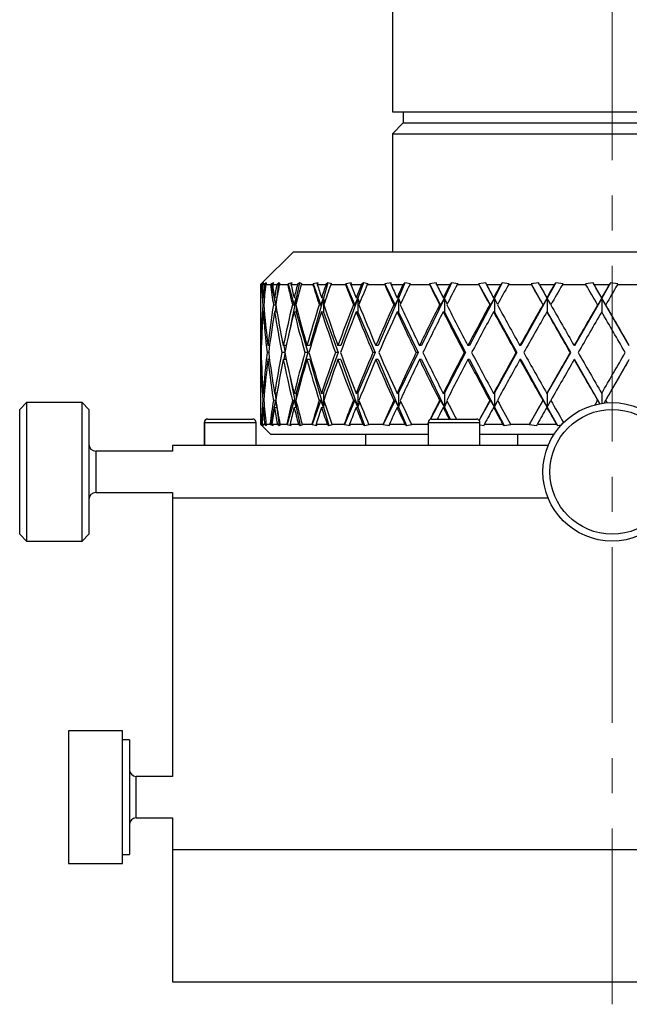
# Model space of a CAD drawing. Header units: inches. Extents: x 0.6 to 20.8, y 0.4 to 16.7.
# Tile 10 of 15: x 9.1 to 10.9, y 11.1 to 13.9. Entities that reach past the tile are written whole.
import ezdxf

# ---------------------------------------------------------------- set-up
doc = ezdxf.new("R2010")
doc.units = ezdxf.units.IN
doc.header["$MEASUREMENT"] = 0
doc.linetypes.add('CENTERX2', pattern=[0.8, 0.5, -0.1, 0.1, -0.1])
doc.layers.add('SLD-0', color=7, linetype='Continuous')

msp = doc.modelspace()

# ---------------------------------------------------------------- linework, layer by layer
at = {"color": 7, "linetype": 'Continuous', "lineweight": 25}
for p, q in [((10.2018, 14.007), (10.2018, 13.6539)), ((10.2018, 13.6539), (10.2292, 13.6539)), ((10.2292, 13.6539), (11.4518, 13.6539)), ((10.233, 13.6539), (10.233, 13.6226)), ((10.233, 13.6226), (10.2018, 13.5914)), ((10.233, 13.6226), (10.2591, 13.6226)), ((10.2591, 13.6226), (11.4205, 13.6226)), ((10.2018, 13.5914), (10.2018, 13.2565)), ((10.2018, 13.5914), (10.2292, 13.5914)), ((10.2292, 13.5914), (11.4518, 13.5914)), ((9.9205, 13.2565), (9.8309, 13.1669)), ((9.9205, 13.2565), (11.0119, 13.2565)), ((9.8315, 13.1675), (9.8268, 13.1628)), ((9.8269, 13.1628), (9.8292, 13.165)), ((9.8269, 13.1628), (9.8302, 13.1628)), ((9.8292, 13.165), (9.8309, 13.1669)), ((9.8323, 13.165), (9.8302, 13.1628)), ((9.8367, 13.1675), (9.8323, 13.165)), ((9.8323, 13.165), (9.8325, 13.1629)), ((9.8324, 13.1628), (9.8367, 13.1675)), ((9.8324, 13.1628), (9.8378, 13.1628)), ((9.843, 13.1675), (9.8378, 13.1628)), ((9.8415, 13.1628), (9.844, 13.165)), ((9.8415, 13.1628), (9.8553, 13.1628)), ((9.843, 13.1675), (9.8429, 13.164)), ((9.844, 13.165), (9.843, 13.1675)), ((9.8571, 13.165), (9.8553, 13.1628)), ((9.8648, 13.1675), (9.8571, 13.165)), ((9.8571, 13.165), (9.8695, 13.1047)), ((9.8611, 13.1628), (9.8648, 13.1675)), ((9.8611, 13.1628), (9.8732, 13.1628)), ((9.8786, 13.1675), (9.8732, 13.1628)), ((9.8786, 13.1675), (9.8737, 13.1257)), ((9.8831, 13.165), (9.8786, 13.1675)), ((9.8805, 13.1628), (9.8831, 13.165)), ((9.8805, 13.1628), (9.9044, 13.1628)), ((9.9058, 13.165), (9.9044, 13.1628)), ((9.9166, 13.1675), (9.9058, 13.165)), ((9.9058, 13.165), (9.9231, 13.1047)), ((9.9136, 13.1628), (9.9166, 13.1675)), ((9.9136, 13.1628), (9.932, 13.1628)), ((9.9377, 13.1675), (9.9289, 13.1246)), ((9.9377, 13.1675), (9.932, 13.1628)), ((9.9454, 13.165), (9.9377, 13.1675)), ((9.9427, 13.1628), (9.9454, 13.165)), ((9.9427, 13.1628), (9.9762, 13.1628)), ((9.9772, 13.165), (9.9762, 13.1628)), ((9.9908, 13.1675), (9.9772, 13.165)), ((9.9772, 13.165), (9.999, 13.1047)), ((9.9886, 13.1628), (9.9908, 13.1675)), ((9.9886, 13.1628), (10.0129, 13.1628)), ((10.0186, 13.1675), (10.0063, 13.1246)), ((10.0186, 13.1675), (10.0129, 13.1628)), ((10.0294, 13.165), (10.0186, 13.1675)), ((10.0266, 13.1628), (10.0294, 13.165)), ((10.0266, 13.1628), (10.0689, 13.1628)), ((10.0695, 13.165), (10.0689, 13.1628)), ((10.0856, 13.1675), (10.0695, 13.165)), ((10.0695, 13.165), (10.0953, 13.1047)), ((10.0842, 13.1628), (10.0856, 13.1675)), ((10.0842, 13.1628), (10.1138, 13.1628)), ((10.1194, 13.1675), (10.1039, 13.1246)), ((10.1194, 13.1675), (10.1138, 13.1628)), ((10.133, 13.165), (10.1194, 13.1675)), ((10.1303, 13.1628), (10.133, 13.165)), ((10.1303, 13.1628), (10.1802, 13.1628)), ((10.1805, 13.165), (10.1802, 13.1628)), ((10.1986, 13.1675), (10.1805, 13.165)), ((10.1805, 13.165), (10.2096, 13.1047)), ((10.1981, 13.1628), (10.1986, 13.1675)), ((10.1981, 13.1628), (10.2323, 13.1628)), ((10.2377, 13.1675), (10.2193, 13.1246)), ((10.2377, 13.1675), (10.2323, 13.1628)), ((10.2537, 13.165), (10.2377, 13.1675)), ((10.2511, 13.1628), (10.2537, 13.165)), ((10.2511, 13.1628), (10.3075, 13.1628)), ((10.3271, 13.1675), (10.3074, 13.165)), ((10.3074, 13.165), (10.3075, 13.1628)), ((10.3074, 13.165), (10.3391, 13.1047)), ((10.3275, 13.1628), (10.3271, 13.1675)), ((10.3275, 13.1628), (10.3654, 13.1628)), ((10.3704, 13.1675), (10.3497, 13.1246)), ((10.3704, 13.1675), (10.3654, 13.1628)), ((10.3885, 13.165), (10.3704, 13.1675)), ((10.3861, 13.1628), (10.3885, 13.165)), ((10.3861, 13.1628), (10.4476, 13.1628)), ((10.4679, 13.1675), (10.447, 13.165)), ((10.447, 13.165), (10.4476, 13.1628)), ((10.447, 13.165), (10.4806, 13.1047)), ((10.4692, 13.1628), (10.4679, 13.1675)), ((10.4692, 13.1628), (10.5099, 13.1628)), ((10.5144, 13.1675), (10.4918, 13.1246)), ((10.5144, 13.1675), (10.5099, 13.1628)), ((10.5341, 13.165), (10.5144, 13.1675)), ((10.532, 13.1628), (10.5341, 13.165)), ((10.532, 13.1628), (10.5971, 13.1628)), ((10.6176, 13.1675), (10.596, 13.165)), ((10.596, 13.165), (10.5971, 13.1628)), ((10.596, 13.165), (10.6306, 13.1047)), ((10.6197, 13.1628), (10.6176, 13.1675)), ((10.6197, 13.1628), (10.6621, 13.1628)), ((10.6661, 13.1675), (10.6422, 13.1246)), ((10.6661, 13.1675), (10.6621, 13.1628)), ((10.687, 13.165), (10.6661, 13.1675)), ((10.6851, 13.1628), (10.687, 13.165)), ((10.6851, 13.1628), (10.7521, 13.1628)), ((10.7724, 13.1675), (10.7507, 13.165)), ((10.7507, 13.165), (10.7521, 13.1628)), ((10.7753, 13.1628), (10.7724, 13.1675)), ((10.7971, 13.1246), (10.7724, 13.1675)), ((10.7753, 13.1628), (10.8185, 13.1628)), ((10.8217, 13.1675), (10.7971, 13.1246)), ((10.8217, 13.1675), (10.8185, 13.1628)), ((10.8432, 13.165), (10.8217, 13.1675)), ((10.8417, 13.1628), (10.8432, 13.165)), ((10.8417, 13.1628), (10.9091, 13.1628)), ((9.8268, 13.1371), (9.8268, 13.0738)), ((9.8335, 13.1055), (9.8364, 13.1051)), ((9.838, 13.1251), (9.8349, 13.1255)), ((9.837, 13.1253), (9.8376, 13.1199)), ((9.8637, 13.1055), (9.8695, 13.1047)), ((9.8735, 13.1246), (9.8669, 13.1255)), ((9.8695, 13.1047), (9.8732, 13.1226)), ((9.9289, 13.1246), (9.9107, 13.0357)), ((9.9177, 13.1055), (9.9231, 13.1047)), ((9.9289, 13.1246), (9.9226, 13.1255)), ((9.9231, 13.1047), (9.9289, 13.1246)), ((9.9289, 13.1246), (9.9289, 13.1105)), ((9.9305, 13.1168), (9.9289, 13.1246)), ((10.0063, 13.1246), (9.9676, 12.9896)), ((9.9941, 13.1055), (9.999, 13.1047)), ((9.999, 13.1047), (10.0063, 13.1246)), ((10.0063, 13.1246), (10.0006, 13.1255)), ((10.0063, 13.1246), (10.0063, 13.0846)), ((10.0096, 13.113), (10.0063, 13.1246)), ((10.1039, 13.1246), (10.0551, 12.9896)), ((10.091, 13.1055), (10.0953, 13.1047)), ((10.0953, 13.1047), (10.1039, 13.1246)), ((10.1039, 13.1246), (10.0989, 13.1255)), ((10.1039, 13.1246), (10.1039, 13.0846)), ((10.109, 13.1108), (10.1039, 13.1246)), ((10.2193, 13.1246), (10.1616, 12.9896)), ((10.206, 13.1055), (10.2096, 13.1047)), ((10.2096, 13.1047), (10.2193, 13.1246)), ((10.2193, 13.1246), (10.2151, 13.1255)), ((10.2193, 13.1246), (10.2193, 13.0846)), ((10.226, 13.1092), (10.2193, 13.1246)), ((10.3497, 13.1246), (10.2845, 12.9896)), ((10.3362, 13.1055), (10.3391, 13.1047)), ((10.3391, 13.1047), (10.3497, 13.1246)), ((10.3497, 13.1246), (10.3464, 13.1255)), ((10.3497, 13.1246), (10.3497, 13.0846)), ((10.3578, 13.108), (10.3497, 13.1246)), ((10.4918, 13.1246), (10.4208, 12.9896)), ((10.4786, 13.1055), (10.4806, 13.1047)), ((10.4806, 13.1047), (10.4918, 13.1246)), ((10.4918, 13.1246), (10.4895, 13.1255)), ((10.4918, 13.1246), (10.4918, 13.0846)), ((10.5012, 13.107), (10.4918, 13.1246)), ((10.6422, 13.1246), (10.567, 12.9896)), ((10.6295, 13.1055), (10.6306, 13.1047)), ((10.6306, 13.1047), (10.6422, 13.1246)), ((10.6422, 13.1246), (10.6409, 13.1255)), ((10.6422, 13.1246), (10.6422, 13.0846)), ((10.6526, 13.1061), (10.6422, 13.1246)), ((10.7971, 13.1246), (10.7196, 12.9896)), ((10.7853, 13.1055), (10.7855, 13.1047)), ((10.7855, 13.1047), (10.7971, 13.1246)), ((10.7971, 13.1246), (10.7969, 13.1255)), ((10.7971, 13.1246), (10.7971, 13.0852)), ((10.8749, 12.9896), (10.7971, 13.1246)), ((10.8086, 13.1047), (10.7971, 13.1246)), ((10.8085, 13.1055), (10.8086, 13.1047)), ((9.8381, 13.0851), (9.8349, 13.0855)), ((9.8736, 13.0846), (9.8669, 13.0855)), ((9.8709, 13.1017), (9.8689, 13.0853)), ((9.8736, 13.086), (9.8736, 13.0846)), ((9.8736, 13.0846), (9.8754, 13.0757)), ((9.9289, 13.0846), (9.9226, 13.0855)), ((9.9289, 13.1005), (9.9289, 13.0846)), ((9.9289, 13.0846), (9.9619, 12.9696)), ((10.0063, 13.0846), (10.0006, 13.0855)), ((10.0063, 13.0846), (10.0479, 12.9696)), ((10.1039, 13.0846), (10.0989, 13.0855)), ((10.1039, 13.0846), (10.1531, 12.9696)), ((10.2193, 13.0846), (10.2151, 13.0855)), ((10.2193, 13.0846), (10.2748, 12.9696)), ((10.3497, 13.0846), (10.3464, 13.0855)), ((10.3497, 13.0846), (10.4102, 12.9696)), ((10.4918, 13.0846), (10.4895, 13.0855)), ((10.4918, 13.0846), (10.5559, 12.9696)), ((10.6422, 13.0846), (10.6409, 13.0855)), ((10.6422, 13.0846), (10.7082, 12.9696)), ((9.8268, 13.0338), (9.8268, 12.9054)), ((9.8286, 12.9696), (9.8275, 12.9696)), ((9.8294, 12.9896), (9.828, 12.9896)), ((9.8503, 12.9696), (9.8456, 12.9696)), ((9.8529, 12.9896), (9.8479, 12.9896)), ((9.896, 12.9696), (9.8878, 12.9696)), ((9.9003, 12.9896), (9.8919, 12.9896)), ((9.893, 12.9896), (9.8966, 12.9723)), ((9.8966, 12.967), (9.893, 12.9496)), ((9.9619, 12.9696), (9.9289, 12.8547)), ((9.9619, 12.9696), (9.9532, 12.9696)), ((9.9676, 12.9896), (9.9589, 12.9896)), ((10.0479, 12.9696), (10.0063, 12.8547)), ((10.0479, 12.9696), (10.0401, 12.9696)), ((10.0551, 12.9896), (10.0473, 12.9896)), ((10.1531, 12.9696), (10.1039, 12.8547)), ((10.1531, 12.9696), (10.1464, 12.9696)), ((10.1616, 12.9896), (10.1549, 12.9896)), ((10.2748, 12.9696), (10.2193, 12.8547)), ((10.2748, 12.9696), (10.2694, 12.9696)), ((10.2845, 12.9896), (10.279, 12.9896)), ((10.4102, 12.9696), (10.3497, 12.8547)), ((10.4102, 12.9696), (10.4061, 12.9696)), ((10.4208, 12.9896), (10.4167, 12.9896)), ((10.5559, 12.9696), (10.4918, 12.8547)), ((10.5559, 12.9696), (10.5532, 12.9696)), ((10.567, 12.9896), (10.5644, 12.9896)), ((10.7082, 12.9696), (10.6422, 12.8547)), ((10.7082, 12.9696), (10.7071, 12.9696)), ((10.7196, 12.9896), (10.7186, 12.9896)), ((10.8749, 12.9896), (10.8754, 12.9896)), ((9.8294, 12.9496), (9.828, 12.9496)), ((9.8529, 12.9496), (9.8479, 12.9496)), ((9.9003, 12.9496), (9.8919, 12.9496)), ((9.9676, 12.9496), (9.9589, 12.9496)), ((9.9676, 12.9496), (10.0063, 12.8147)), ((10.0551, 12.9496), (10.0473, 12.9496)), ((10.0551, 12.9496), (10.1039, 12.8147)), ((10.1616, 12.9496), (10.1549, 12.9496)), ((10.1616, 12.9496), (10.2193, 12.8147)), ((10.2845, 12.9496), (10.279, 12.9496)), ((10.2845, 12.9496), (10.3497, 12.8147)), ((10.4208, 12.9496), (10.4167, 12.9496)), ((10.4208, 12.9496), (10.4918, 12.8147)), ((10.567, 12.9496), (10.5644, 12.9496)), ((10.567, 12.9496), (10.6422, 12.8147)), ((10.7196, 12.9496), (10.7186, 12.9496)), ((10.7196, 12.9496), (10.7916, 12.8242)), ((10.8036, 12.826), (10.8749, 12.9496)), ((10.8749, 12.9496), (10.8754, 12.9496)), ((9.9107, 12.9036), (9.9289, 12.8147)), ((9.8268, 12.8654), (9.8268, 12.8022)), ((9.8349, 12.8537), (9.8381, 12.8542)), ((9.8669, 12.8537), (9.8736, 12.8547)), ((9.8689, 12.854), (9.8709, 12.8376)), ((9.8754, 12.8636), (9.8736, 12.8547)), ((9.8736, 12.8547), (9.8736, 12.8532)), ((9.9226, 12.8537), (9.9289, 12.8547)), ((9.9289, 12.8547), (9.9289, 12.8387)), ((10.0006, 12.8537), (10.0063, 12.8547)), ((10.0063, 12.8547), (10.0063, 12.8147)), ((10.0989, 12.8537), (10.1039, 12.8547)), ((10.1039, 12.8547), (10.1039, 12.8147)), ((10.2151, 12.8537), (10.2193, 12.8547)), ((10.2193, 12.8547), (10.2193, 12.8147)), ((10.3464, 12.8537), (10.3497, 12.8547)), ((10.3497, 12.8547), (10.3497, 12.8147)), ((10.4895, 12.8537), (10.4918, 12.8547)), ((10.4918, 12.8547), (10.4918, 12.8147)), ((10.6409, 12.8537), (10.6422, 12.8547)), ((10.6422, 12.8547), (10.6422, 12.8147)), ((10.7971, 12.8541), (10.7971, 12.8251)), ((9.1622, 12.8274), (9.1425, 12.8077)), ((9.3197, 12.8274), (9.1622, 12.8274)), ((9.1622, 12.8274), (9.1622, 12.4337)), ((9.3394, 12.8077), (9.3197, 12.8274)), ((9.3197, 12.7334), (9.3197, 12.8274)), ((9.8364, 12.8342), (9.8335, 12.8338)), ((9.8695, 12.8346), (9.8552, 12.765)), ((9.8695, 12.8346), (9.8637, 12.8338)), ((9.8732, 12.8167), (9.8695, 12.8346)), ((9.9231, 12.8346), (9.9032, 12.765)), ((9.9231, 12.8346), (9.9177, 12.8338)), ((9.9289, 12.8147), (9.9231, 12.8346)), ((9.9289, 12.8288), (9.9289, 12.8147)), ((9.999, 12.8346), (9.9738, 12.765)), ((9.999, 12.8346), (9.9941, 12.8338)), ((10.0063, 12.8147), (9.999, 12.8346)), ((10.0063, 12.8147), (10.0096, 12.8262)), ((10.0953, 12.8346), (10.0655, 12.765)), ((10.0953, 12.8346), (10.091, 12.8338)), ((10.1039, 12.8147), (10.0953, 12.8346)), ((10.1039, 12.8147), (10.109, 12.8285)), ((10.2096, 12.8346), (10.176, 12.765)), ((10.2096, 12.8346), (10.206, 12.8338)), ((10.2193, 12.8147), (10.2096, 12.8346)), ((10.2193, 12.8147), (10.226, 12.8301)), ((10.3391, 12.8346), (10.3105, 12.7802)), ((10.3391, 12.8346), (10.3362, 12.8338)), ((10.3497, 12.8147), (10.3391, 12.8346)), ((10.3497, 12.8147), (10.3578, 12.8313)), ((10.4806, 12.8346), (10.4486, 12.7772)), ((10.4806, 12.8346), (10.4786, 12.8338)), ((10.4918, 12.8147), (10.4806, 12.8346)), ((10.4918, 12.8147), (10.5012, 12.8323)), ((10.6306, 12.8346), (10.5907, 12.765)), ((10.6306, 12.8346), (10.6295, 12.8338)), ((10.6422, 12.8147), (10.6306, 12.8346)), ((10.6422, 12.8147), (10.6526, 12.8332)), ((10.7855, 12.8346), (10.7853, 12.8338)), ((10.7916, 12.8242), (10.7855, 12.8346)), ((10.8037, 12.826), (10.8086, 12.8346)), ((10.8086, 12.8346), (10.8085, 12.8338)), ((9.1425, 12.4534), (9.1425, 12.8077)), ((9.3394, 12.8077), (9.3394, 12.7231)), ((9.8349, 12.8137), (9.838, 12.8142)), ((9.8376, 12.8194), (9.837, 12.814)), ((9.8669, 12.8137), (9.8735, 12.8147)), ((9.8737, 12.8136), (9.8797, 12.7624)), ((9.9226, 12.8137), (9.9289, 12.8147)), ((9.9289, 12.8147), (9.9305, 12.8225)), ((9.9289, 12.8147), (9.9396, 12.7624)), ((10.0006, 12.8137), (10.0063, 12.8147)), ((10.0063, 12.8147), (10.0213, 12.7624)), ((10.0989, 12.8137), (10.1039, 12.8147)), ((10.1039, 12.8147), (10.1228, 12.7624)), ((10.2151, 12.8137), (10.2193, 12.8147)), ((10.2193, 12.8147), (10.2417, 12.7624)), ((10.3464, 12.8137), (10.3497, 12.8147)), ((10.3497, 12.8147), (10.3661, 12.7807)), ((10.4895, 12.8137), (10.4918, 12.8147)), ((10.4918, 12.8147), (10.5193, 12.7624)), ((10.6409, 12.8137), (10.6422, 12.8147)), ((10.6422, 12.8147), (10.6713, 12.7624)), ((9.6673, 12.7709), (9.6673, 12.7055)), ((9.6673, 12.7709), (9.6675, 12.7709)), ((9.6675, 12.7709), (9.6675, 12.7055)), ((9.6675, 12.7709), (9.8147, 12.7709)), ((9.6771, 12.7807), (9.6773, 12.7807)), ((9.6773, 12.7807), (9.8049, 12.7807)), ((9.8147, 12.7055), (9.8147, 12.7709)), ((9.8322, 12.7736), (9.8312, 12.765)), ((10.3037, 12.7673), (10.3025, 12.765)), ((10.3037, 12.7709), (10.3037, 12.7055)), ((10.3037, 12.7709), (10.4509, 12.7709)), ((10.3135, 12.7807), (10.4411, 12.7807)), ((10.4509, 12.7055), (10.4509, 12.7709)), ((9.8268, 12.7665), (9.8309, 12.7624)), ((9.8286, 12.765), (9.827, 12.7665)), ((9.827, 12.7665), (9.8297, 12.7665)), ((9.8309, 12.7624), (9.8286, 12.765)), ((9.8297, 12.7665), (9.8312, 12.765)), ((9.8309, 12.7624), (9.8568, 12.7365)), ((9.8312, 12.765), (9.8356, 12.7624)), ((9.8356, 12.7624), (9.8318, 12.7665)), ((9.8318, 12.7665), (9.8387, 12.7665)), ((9.8387, 12.7665), (9.8432, 12.7624)), ((9.8443, 12.765), (9.8426, 12.7665)), ((9.8426, 12.7665), (9.854, 12.7665)), ((9.8431, 12.766), (9.8432, 12.7624)), ((9.8432, 12.7624), (9.8443, 12.765)), ((9.854, 12.7665), (9.8552, 12.765)), ((9.8552, 12.765), (9.8629, 12.7624)), ((9.8629, 12.7624), (9.8596, 12.7665)), ((9.8596, 12.7665), (9.875, 12.7665)), ((9.875, 12.7665), (9.8797, 12.7624)), ((9.8797, 12.7624), (9.8842, 12.765)), ((9.8842, 12.765), (9.8823, 12.7665)), ((9.8823, 12.7665), (9.9021, 12.7665)), ((9.9021, 12.7665), (9.9032, 12.765)), ((9.9032, 12.765), (9.9139, 12.7624)), ((9.9139, 12.7624), (9.9113, 12.7665)), ((9.9113, 12.7665), (9.9346, 12.7665)), ((9.9346, 12.7665), (9.9396, 12.7624)), ((9.9396, 12.7624), (9.9473, 12.765)), ((9.9473, 12.765), (9.9454, 12.7665)), ((9.9454, 12.7665), (9.9731, 12.7665)), ((9.9731, 12.7665), (9.9738, 12.765)), ((9.9738, 12.765), (9.9874, 12.7624)), ((9.9874, 12.7624), (9.9854, 12.7665)), ((9.9854, 12.7665), (10.0163, 12.7665)), ((10.0163, 12.7665), (10.0213, 12.7624)), ((10.0213, 12.7624), (10.032, 12.765)), ((10.032, 12.765), (10.0301, 12.7665)), ((10.0301, 12.7665), (10.0651, 12.7665)), ((10.0651, 12.7665), (10.0655, 12.765)), ((10.0655, 12.765), (10.0815, 12.7624)), ((10.0815, 12.7624), (10.0804, 12.7665)), ((10.0804, 12.7665), (10.1179, 12.7665)), ((10.1179, 12.7665), (10.1228, 12.7624)), ((10.1228, 12.7624), (10.1364, 12.765)), ((10.1364, 12.765), (10.1345, 12.7665)), ((10.1345, 12.7665), (10.1758, 12.7665)), ((10.1758, 12.7665), (10.176, 12.765)), ((10.176, 12.765), (10.1941, 12.7624)), ((10.1941, 12.7624), (10.1936, 12.7665)), ((10.1936, 12.7665), (10.237, 12.7665)), ((10.237, 12.7665), (10.2417, 12.7624)), ((10.2417, 12.7624), (10.2577, 12.765)), ((10.2577, 12.765), (10.2559, 12.7665)), ((10.2559, 12.7665), (10.3026, 12.7665)), ((10.3026, 12.7665), (10.3025, 12.765)), ((10.4509, 12.7639), (10.4627, 12.7624)), ((10.4627, 12.7624), (10.4638, 12.7665)), ((10.4638, 12.7665), (10.5154, 12.7665)), ((10.5154, 12.7665), (10.5193, 12.7624)), ((10.5193, 12.7624), (10.5391, 12.765)), ((10.5391, 12.765), (10.5376, 12.7665)), ((10.5376, 12.7665), (10.5914, 12.7665)), ((10.5914, 12.7665), (10.5907, 12.765)), ((10.5907, 12.765), (10.6122, 12.7624)), ((10.6122, 12.7624), (10.6141, 12.7665)), ((10.6141, 12.7665), (10.6679, 12.7665)), ((10.6679, 12.7665), (10.6713, 12.7624)), ((10.6713, 12.7624), (10.6821, 12.7637)), ((9.3197, 12.4337), (9.3197, 12.7334)), ((9.3394, 12.7231), (9.3394, 12.4534)), ((10.3037, 12.7365), (9.8568, 12.7365)), ((10.1268, 12.7055), (10.1268, 12.7365)), ((10.6609, 12.7365), (10.4509, 12.7365)), ((10.5575, 12.7365), (10.5575, 12.7055)), ((9.5768, 12.6896), (9.3591, 12.6896)), ((9.3591, 12.6896), (9.3591, 12.6614)), ((9.5768, 12.7055), (9.5768, 12.6896)), ((10.6448, 12.7055), (9.5768, 12.7055)), ((9.3591, 12.6614), (9.3591, 12.5715)), ((9.3591, 12.5715), (9.5768, 12.5715)), ((9.5768, 12.5715), (9.5768, 12.5555)), ((9.5768, 12.5555), (9.5768, 11.7646)), ((10.6448, 12.5555), (9.5768, 12.5555)), ((9.1425, 12.4534), (9.1622, 12.4337)), ((9.1622, 12.4337), (9.3197, 12.4337)), ((9.3197, 12.4337), (9.3394, 12.4534)), ((9.4347, 11.8945), (9.2811, 11.8945)), ((9.2811, 11.8945), (9.2811, 11.5165)), ((9.4347, 11.5165), (9.4347, 11.8945)), ((9.4544, 11.8683), (9.4347, 11.8683)), ((9.4544, 11.8683), (9.4544, 11.5427)), ((9.5768, 11.7646), (9.474, 11.7646)), ((9.474, 11.6705), (9.474, 11.7646)), ((9.474, 11.6465), (9.474, 11.6705)), ((9.474, 11.6465), (9.5768, 11.6465)), ((9.5768, 11.6465), (9.5768, 11.5555)), ((9.4347, 11.5427), (9.4544, 11.5427)), ((9.5768, 11.5555), (9.5768, 11.1805)), ((12.0768, 11.5555), (9.5768, 11.5555)), ((9.2811, 11.5165), (9.4347, 11.5165)), ((9.5768, 11.1805), (12.0768, 11.1805))]:
    msp.add_line(p, q, dxfattribs=at)
for radius in [0.1969, 0.1772]:
    msp.add_circle((10.8268, 12.6305), radius, dxfattribs=at)
for centre, radius, start, end in [((9.6771, 12.7709), 0.00984, 90, 180), ((9.6773, 12.7709), 0.00984, 90, 180), ((9.8049, 12.7709), 0.00984, 0, 90), ((10.3135, 12.7709), 0.00984, 90, 180), ((10.4411, 12.7709), 0.00984, 0, 90), ((9.3591, 12.7093), 0.0197, 180, 270), ((9.3591, 12.5518), 0.0197, 90, 180), ((9.474, 11.7843), 0.0197, 180, 270), ((9.474, 11.6268), 0.0197, 90, 180)]:
    msp.add_arc(centre, radius, start, end, dxfattribs=at)
for centre, major_axis, ratio, start_param, end_param in [((10.8268, 12.9496), (-0.1607, 1.7296), 0.570645, 1.394458, 1.40937), ((10.8268, 12.9896), (-0.1607, 1.7296), 0.570645, 1.417697, 1.420985), ((10.8268, 12.9496), (-0.296, 1.7243), 0.553962, 1.352615, 1.385853), ((10.8268, 12.9896), (-0.296, 1.7243), 0.553962, 1.375855, 1.397436), ((10.8268, 12.9896), (0.0728, 1.7315), 0.575988, 1.494876, 1.516458), ((10.8268, 12.9496), (0.0728, 1.7315), 0.575988, 1.471637, 1.504875), ((10.8268, 12.9496), (-0.4847, 1.7143), 0.510211, 1.304155, 1.337392), ((10.8268, 12.9896), (-0.4847, 1.7143), 0.510211, 1.327394, 1.348975), ((10.8268, 12.9896), (0.296, 1.7243), 0.553962, 1.565496, 1.587077), ((10.8268, 12.9496), (0.296, 1.7243), 0.553962, 1.542256, 1.575494), ((10.8268, 12.9496), (-0.6337, 1.7081), 0.452884, 1.280972, 1.314209), ((10.8268, 12.9896), (-0.6337, 1.7081), 0.452884, 1.304211, 1.325792), ((10.8268, 12.9896), (0.4847, 1.7143), 0.510211, 1.613957, 1.635538), ((10.8268, 12.9496), (0.4847, 1.7143), 0.510211, 1.590717, 1.623955), ((10.8268, 12.9496), (-0.7484, 1.7075), 0.388462, 1.278796, 1.312034), ((10.8268, 12.9896), (-0.7484, 1.7075), 0.388462, 1.302036, 1.323617), ((10.8268, 12.9896), (0.6337, 1.7081), 0.452884, 1.63714, 1.658721), ((10.8268, 12.9496), (0.6337, 1.7081), 0.452884, 1.6139, 1.647138), ((10.8268, 12.9496), (-0.8357, 1.7112), 0.3209, 1.29197, 1.325207), ((10.8268, 12.9896), (-0.8357, 1.7112), 0.3209, 1.315209, 1.33679), ((10.8268, 12.9896), (0.7484, 1.7075), 0.388462, 1.639315, 1.660896), ((10.8268, 12.9496), (0.7484, 1.7075), 0.388462, 1.616076, 1.649313), ((10.8268, 12.9496), (-0.9013, 1.7171), 0.252285, 1.315775, 1.349013), ((10.8268, 12.9896), (-0.9013, 1.7171), 0.252285, 1.339015, 1.360596), ((10.8268, 12.9896), (0.8357, 1.7112), 0.3209, 1.626142, 1.647723), ((10.8268, 12.9496), (0.8357, 1.7112), 0.3209, 1.602902, 1.63614), ((10.8268, 12.9496), (-0.9486, 1.7233), 0.183581, 1.346719, 1.379956), ((10.8268, 12.9896), (-0.9486, 1.7233), 0.183581, 1.369958, 1.391539), ((10.8268, 12.9896), (0.9013, 1.7171), 0.252285, 1.602336, 1.623917), ((10.8268, 12.9496), (0.9013, 1.7171), 0.252285, 1.579097, 1.612334), ((10.8268, 12.9496), (-0.98, 1.7284), 0.115137, 1.382245, 1.415482), ((10.8268, 12.9896), (-0.98, 1.7284), 0.115137, 1.405484, 1.427065), ((10.8268, 12.9896), (0.9486, 1.7233), 0.183581, 1.571392, 1.592974), ((10.8268, 12.9496), (0.9486, 1.7233), 0.183581, 1.548153, 1.581391), ((10.8268, 12.9496), (-0.9967, 1.7314), 0.046971, 1.420404, 1.453641), ((10.8268, 12.9896), (-0.9967, 1.7314), 0.046971, 1.443643, 1.465224), ((10.8268, 12.9896), (0.98, 1.7284), 0.115137, 1.535866, 1.557448), ((10.8268, 12.9496), (0.98, 1.7284), 0.115137, 1.512627, 1.545865), ((10.8268, 12.9496), (-0.9993, 1.7319), 0.021059, 4.790361, 4.823599), ((10.8268, 12.9896), (-0.9993, 1.7319), 0.021059, 4.778778, 4.800359), ((10.8268, 12.9896), (0.9967, 1.7314), 0.046971, 1.497708, 1.519289), ((10.8268, 12.9496), (0.9967, 1.7314), 0.046971, 1.474468, 1.507706), ((10.8268, 12.9896), (0.0728, 1.7315), 0.575988, 1.528041, 1.594997), ((10.8268, 12.9896), (-0.296, 1.7243), 0.553962, 1.409019, 1.475976), ((10.8268, 12.9896), (0.296, 1.7243), 0.553962, 1.59866, 1.665617), ((10.8268, 12.9896), (-0.4847, 1.7143), 0.510211, 1.360558, 1.427515), ((10.8268, 12.9896), (0.4847, 1.7143), 0.510211, 1.647121, 1.714078), ((10.8268, 12.9896), (-0.6337, 1.7081), 0.452884, 1.337375, 1.404332), ((10.8268, 12.9896), (0.6337, 1.7081), 0.452884, 1.670304, 1.737261), ((10.8268, 12.9896), (-0.7484, 1.7075), 0.388462, 1.3352, 1.402157), ((10.8268, 12.9896), (0.7484, 1.7075), 0.388462, 1.672479, 1.739436), ((10.8268, 12.9896), (-0.8357, 1.7112), 0.3209, 1.348373, 1.41533), ((10.8268, 12.9896), (0.8357, 1.7112), 0.3209, 1.659306, 1.726262), ((10.8268, 12.9896), (-0.9013, 1.7171), 0.252285, 1.372179, 1.439135), ((10.8268, 12.9896), (0.9013, 1.7171), 0.252285, 1.6355, 1.702457), ((10.8268, 12.9896), (-0.9486, 1.7233), 0.183581, 1.403122, 1.470079), ((10.8268, 12.9896), (0.9486, 1.7233), 0.183581, 1.604557, 1.671513), ((10.8268, 12.9896), (-0.98, 1.7284), 0.115137, 1.438648, 1.505605), ((10.8268, 12.9896), (0.98, 1.7284), 0.115137, 1.569031, 1.635987), ((10.8268, 12.9896), (-0.9967, 1.7314), 0.046971, 1.476807, 1.543764), ((10.8268, 12.9896), (0.9967, 1.7314), 0.046971, 1.530872, 1.597829), ((10.8268, 12.9896), (-0.9993, 1.7319), 0.021059, 4.700238, 4.767195), ((10.8268, 12.9496), (0.0728, 1.7315), 0.575988, 1.516458, 1.58345), ((10.8268, 12.9496), (-0.296, 1.7243), 0.553962, 1.397436, 1.464429), ((10.8268, 12.9496), (0.296, 1.7243), 0.553962, 1.587077, 1.65407), ((10.8268, 12.9496), (-0.4847, 1.7143), 0.510211, 1.348975, 1.415968), ((10.8268, 12.9496), (0.4847, 1.7143), 0.510211, 1.635538, 1.70253), ((10.8268, 12.9496), (-0.6337, 1.7081), 0.452884, 1.325792, 1.392785), ((10.8268, 12.9496), (0.6337, 1.7081), 0.452884, 1.658721, 1.725713), ((10.8268, 12.9496), (-0.7484, 1.7075), 0.388462, 1.323617, 1.390609), ((10.8268, 12.9496), (0.7484, 1.7075), 0.388462, 1.660896, 1.727889), ((10.8268, 12.9496), (-0.8357, 1.7112), 0.3209, 1.33679, 1.403783), ((10.8268, 12.9496), (0.8357, 1.7112), 0.3209, 1.647723, 1.714715), ((10.8268, 12.9496), (-0.9013, 1.7171), 0.252285, 1.360596, 1.427588), ((10.8268, 12.9496), (0.9013, 1.7171), 0.252285, 1.623917, 1.69091), ((10.8268, 12.9496), (-0.9486, 1.7233), 0.183581, 1.391539, 1.458532), ((10.8268, 12.9496), (0.9486, 1.7233), 0.183581, 1.592974, 1.659966), ((10.8268, 12.9496), (-0.98, 1.7284), 0.115137, 1.427065, 1.494058), ((10.8268, 12.9496), (0.98, 1.7284), 0.115137, 1.557448, 1.62444), ((10.8268, 12.9496), (-0.9967, 1.7314), 0.046971, 1.465224, 1.532217), ((10.8268, 12.9496), (0.9967, 1.7314), 0.046971, 1.519289, 1.586281), ((10.8268, 12.9496), (-0.9993, 1.7319), 0.021059, 4.711786, 4.778778), ((10.8268, 12.9496), (-0.0728, 1.7315), 0.575988, 1.486403, 1.535048), ((10.8268, 12.9896), (-0.0728, 1.7315), 0.575988, 1.497964, 1.546595), ((10.8268, 12.9896), (0.0728, 1.7315), 0.575988, 1.606545, 1.655189), ((10.8268, 12.9896), (-0.0728, 1.7315), 0.575988, 1.558143, 1.625135), ((10.8268, 12.9896), (0.296, 1.7243), 0.553962, 1.677164, 1.744157), ((10.8268, 12.9896), (-0.296, 1.7243), 0.553962, 1.487523, 1.554516), ((10.8268, 12.9896), (0.4847, 1.7143), 0.510211, 1.725625, 1.792617), ((10.8268, 12.9896), (-0.4847, 1.7143), 0.510211, 1.439062, 1.506055), ((10.8268, 12.9896), (0.6337, 1.7081), 0.452884, 1.748808, 1.8158), ((10.8268, 12.9896), (-0.6337, 1.7081), 0.452884, 1.415879, 1.482872), ((10.8268, 12.9896), (0.7484, 1.7075), 0.388462, 1.750983, 1.817976), ((10.8268, 12.9896), (-0.7484, 1.7075), 0.388462, 1.413704, 1.480696), ((10.8268, 12.9896), (0.8357, 1.7112), 0.3209, 1.73781, 1.804802), ((10.8268, 12.9896), (-0.8357, 1.7112), 0.3209, 1.426877, 1.49387), ((10.8268, 12.9896), (0.9013, 1.7171), 0.252285, 1.714004, 1.780997), ((10.8268, 12.9896), (-0.9013, 1.7171), 0.252285, 1.450683, 1.517675), ((10.8268, 12.9896), (0.9486, 1.7233), 0.183581, 1.683061, 1.750053), ((10.8268, 12.9896), (-0.9486, 1.7233), 0.183581, 1.481626, 1.548619), ((10.8268, 12.9896), (0.98, 1.7284), 0.115137, 1.647535, 1.714527), ((10.8268, 12.9896), (-0.98, 1.7284), 0.115137, 1.517153, 1.584145), ((10.8268, 12.9896), (0.9967, 1.7314), 0.046971, 1.609376, 1.676368), ((10.8268, 12.9896), (-0.9967, 1.7314), 0.046971, 1.555311, 1.622304), ((10.8268, 12.9896), (0.9993, 1.7319), 0.021059, 4.646, 4.712992), ((10.8268, 12.9496), (0.0728, 1.7315), 0.575988, 1.594997, 1.643628), ((10.8268, 12.9496), (-0.0728, 1.7315), 0.575988, 1.546595, 1.613552), ((10.8268, 12.9496), (0.296, 1.7243), 0.553962, 1.665617, 1.732574), ((10.8268, 12.9496), (-0.296, 1.7243), 0.553962, 1.475976, 1.542933), ((10.8268, 12.9496), (0.4847, 1.7143), 0.510211, 1.714078, 1.781034), ((10.8268, 12.9496), (-0.4847, 1.7143), 0.510211, 1.427515, 1.494472), ((10.8268, 12.9496), (0.6337, 1.7081), 0.452884, 1.737261, 1.804218), ((10.8268, 12.9496), (-0.6337, 1.7081), 0.452884, 1.404332, 1.471289), ((10.8268, 12.9496), (0.7484, 1.7075), 0.388462, 1.739436, 1.806393), ((10.8268, 12.9496), (-0.7484, 1.7075), 0.388462, 1.402157, 1.469114), ((10.8268, 12.9496), (0.8357, 1.7112), 0.3209, 1.726262, 1.793219), ((10.8268, 12.9496), (-0.8357, 1.7112), 0.3209, 1.41533, 1.482287), ((10.8268, 12.9496), (0.9013, 1.7171), 0.252285, 1.702457, 1.769414), ((10.8268, 12.9496), (-0.9013, 1.7171), 0.252285, 1.439135, 1.506092), ((10.8268, 12.9496), (0.9486, 1.7233), 0.183581, 1.671513, 1.73847), ((10.8268, 12.9496), (-0.9486, 1.7233), 0.183581, 1.470079, 1.537036), ((10.8268, 12.9496), (0.98, 1.7284), 0.115137, 1.635987, 1.702944), ((10.8268, 12.9496), (-0.98, 1.7284), 0.115137, 1.505605, 1.572562), ((10.8268, 12.9496), (0.9967, 1.7314), 0.046971, 1.597829, 1.664785), ((10.8268, 12.9496), (-0.9967, 1.7314), 0.046971, 1.543764, 1.610721), ((10.8268, 12.9496), (0.9993, 1.7319), 0.021059, 4.657583, 4.72454), ((10.8268, 12.9896), (0.296, 1.7243), 0.553962, 1.75574, 1.794797), ((10.8268, 12.9896), (-0.0728, 1.7315), 0.575988, 1.636718, 1.675776), ((10.8268, 12.9896), (0.4847, 1.7143), 0.510211, 1.8042, 1.843258), ((10.8268, 12.9896), (-0.296, 1.7243), 0.553962, 1.566099, 1.605156), ((10.8268, 12.9896), (0.6337, 1.7081), 0.452884, 1.827383, 1.866441), ((10.8268, 12.9896), (-0.4847, 1.7143), 0.510211, 1.517638, 1.556695), ((10.8268, 12.9896), (0.7484, 1.7075), 0.388462, 1.829559, 1.868616), ((10.8268, 12.9896), (-0.6337, 1.7081), 0.452884, 1.494455, 1.533512), ((10.8268, 12.9896), (0.8357, 1.7112), 0.3209, 1.816385, 1.855443), ((10.8268, 12.9896), (-0.7484, 1.7075), 0.388462, 1.492279, 1.531337), ((10.8268, 12.9896), (0.9013, 1.7171), 0.252285, 1.79258, 1.831637), ((10.8268, 12.9896), (-0.8357, 1.7112), 0.3209, 1.505453, 1.54451), ((10.8268, 12.9896), (0.9486, 1.7233), 0.183581, 1.761636, 1.793031), ((10.8268, 12.9896), (-0.9013, 1.7171), 0.252285, 1.529258, 1.560055), ((10.8268, 12.9896), (0.98, 1.7284), 0.115137, 1.72611, 1.758706), ((10.8268, 12.9896), (-0.9486, 1.7233), 0.183581, 1.560202, 1.599259), ((10.8268, 12.9896), (0.9967, 1.7314), 0.046971, 1.687951, 1.727009), ((10.8268, 12.9896), (-0.98, 1.7284), 0.115137, 1.595728, 1.632402), ((10.8268, 12.9896), (0.9993, 1.7319), 0.021059, 4.627159, 4.634417), ((10.8268, 12.9896), (-0.9967, 1.7314), 0.046971, 1.633887, 1.637893), ((10.8268, 12.9896), (0.1607, 1.7296), 0.570645, 1.732223, 1.752955), ((10.8268, 12.9496), (0.296, 1.7243), 0.553962, 1.744157, 1.771542), ((10.8268, 12.9496), (-0.0728, 1.7315), 0.575988, 1.625135, 1.652521), ((10.8268, 12.9496), (0.4847, 1.7143), 0.510211, 1.792617, 1.820003), ((10.8268, 12.9496), (-0.296, 1.7243), 0.553962, 1.554516, 1.581901), ((10.8268, 12.9496), (0.6337, 1.7081), 0.452884, 1.8158, 1.843186), ((10.8268, 12.9496), (-0.4847, 1.7143), 0.510211, 1.506055, 1.53344), ((10.8268, 12.9496), (0.7484, 1.7075), 0.388462, 1.817976, 1.845361), ((10.8268, 12.9496), (-0.6337, 1.7081), 0.452884, 1.482872, 1.510257), ((10.8268, 12.9496), (0.8357, 1.7112), 0.3209, 1.804802, 1.832188), ((10.8268, 12.9496), (-0.7484, 1.7075), 0.388462, 1.480696, 1.508082), ((10.8268, 12.9496), (0.9013, 1.7171), 0.252285, 1.780997, 1.808382), ((10.8268, 12.9496), (-0.8357, 1.7112), 0.3209, 1.49387, 1.521255), ((10.8268, 12.9496), (0.9486, 1.7233), 0.183581, 1.750053, 1.769199), ((10.8268, 12.9496), (-0.9013, 1.7171), 0.252285, 1.517675, 1.536821), ((10.8268, 12.9496), (0.98, 1.7284), 0.115137, 1.714527, 1.741913), ((10.8268, 12.9496), (-0.9486, 1.7233), 0.183581, 1.548619, 1.576004), ((10.8268, 12.9496), (0.9967, 1.7314), 0.046971, 1.676368, 1.703754), ((10.8268, 12.9496), (-0.98, 1.7284), 0.115137, 1.584145, 1.61153), ((10.8268, 12.9496), (0.1607, 1.7296), 0.570645, 1.720607, 1.7297), ((10.8268, 12.9896), (0.9486, 1.7233), 0.183581, 1.799427, 1.800694)]:
    msp.add_ellipse(centre, major_axis=major_axis, ratio=ratio, start_param=start_param, end_param=end_param, dxfattribs=at)
at = {"layer": 'SLD-0', "color": 7, "linetype": 'CENTERX2', "lineweight": 18}
msp.add_line((10.8268, 11.1164), (10.8268, 16.7159), dxfattribs=at)

doc.saveas('drawing.dxf')
